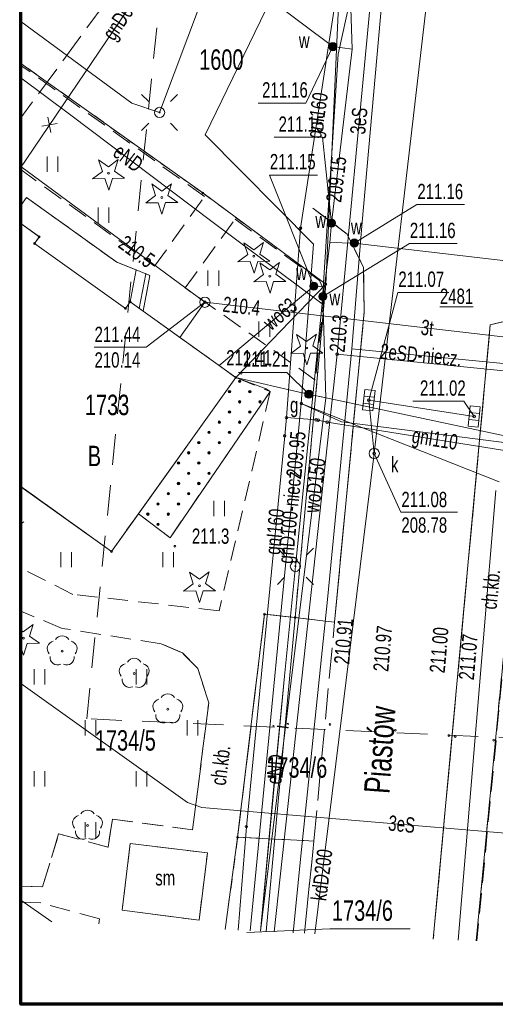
# Model space of a CAD drawing. Header units: millimetres. Extents: x 6874 to 479855, y -393105 to -20937.
# Tile 1 of 42: x 46848 to 70166, y -392941 to -344731. Entities that reach past the tile are written whole.
import ezdxf

# ---------------------------------------------------------------- set-up
doc = ezdxf.new("R2010")
doc.units = ezdxf.units.MM
doc.header["$MEASUREMENT"] = 0
for name, pattern in [('2_OTKC', [1500, 1000, -500]), ('2_OTKJ', [2000, 1500, -500]), ('2_OTKU', [2000, 1500, -500]), ('2_OTZI', [1500, 1000, -500]), ('2_OTZT', [1500, 1000, -500]), ('3_SUPP_P', [2000, 1500, -500]), ('4', [2500, 1500, -1000]), ('EGUG', [1000, 500, -500])]:
    doc.linetypes.add(name, pattern=pattern)
doc.layers.add('Nowe_2D - Ogólne_Nr_pióra__21', color=7, linetype='Continuous', lineweight=70)
doc.layers.add('Nowe_Rysunki i obrazki_Nr_pióra__1', color=7, linetype='Continuous', lineweight=13)
doc.styles.add('STYL_AUTOMATYCZNY_1', font='arial.ttf', dxfattribs={"width": 0.7})

msp = doc.modelspace()

# ---------------------------------------------------------------- linework, layer by layer
at = {"layer": 'Nowe_2D - Ogólne_Nr_pióra__21', "color": 7, "linetype": 'Continuous', "lineweight": 70}
msp.add_lwpolyline([(140111, -392941), (46913, -392941), (46913, -269772), (140111, -269772)], close=True, dxfattribs=at)
at = {"layer": 'Nowe_Rysunki i obrazki_Nr_pióra__1', "color": 7, "linetype": 'Continuous', "lineweight": 13}
for p, q in [((73546, -285970), (64231, -365973)), ((62761, -332526), (63143, -346167)), ((46913, -334578), (62200, -346048)), ((63616, -354824), (65353, -335487)), ((62821, -336426), (61861, -357676)), ((46851, -352029), (54684, -340460)), ((62459, -346419), (63308, -342599)), ((56029, -343072), (53709, -349271)), ((60611, -354936), (62421, -343166)), ((62421, -343166), (60611, -354936)), ((55936, -350367), (59215, -343630)), ((64091, -343336), (62411, -361106)), ((46913, -344824), (52340, -348813)), ((62200, -346048), (60881, -348811)), ((62200, -346048), (63143, -346167)), ((61677, -358639), (62459, -346419)), ((63143, -346167), (62131, -354696)), ((55821, -353216), (46913, -346872)), ((49291, -349349), (46913, -347576)), ((53178, -348741), (52825, -348387)), ((54239, -348741), (54593, -348387)), ((52340, -348813), (53709, -349271)), ((58546, -348811), (60881, -348811)), ((48234, -349504), (48379, -350254)), ((56332, -354667), (49291, -349349)), ((47932, -349951), (48682, -349806)), ((53178, -349802), (52825, -350155)), ((54239, -349802), (54593, -350155)), ((61254, -355725), (55936, -350367)), ((59327, -350488), (61689, -350488)), ((62131, -354696), (61689, -350488)), ((48195, -352182), (48195, -351432)), ((48720, -352182), (48720, -351432)), ((55931, -358567), (46913, -351921)), ((55931, -358567), (46913, -351921)), ((50903, -352159), (50711, -351590)), ((50711, -351590), (51201, -351937)), ((51201, -351937), (51682, -351578)), ((51682, -351578), (51503, -352151)), ((50422, -352517), (50903, -352159)), ((51503, -352151), (51993, -352498)), ((61271, -357776), (59091, -352346)), ((59091, -352346), (61452, -352346)), ((51022, -352510), (50422, -352517)), ((51215, -353078), (51022, -352510)), ((51393, -352505), (51215, -353078)), ((51993, -352498), (51393, -352505)), ((53514, -353342), (53321, -352773)), ((53321, -352773), (53811, -353120)), ((53811, -353120), (54292, -352761)), ((54292, -352761), (54114, -353334)), ((53032, -353700), (53514, -353342)), ((54114, -353334), (54603, -353681)), ((61861, -357676), (55821, -353216)), ((46913, -353826), (47189, -353440)), ((47189, -353440), (51617, -356607)), ((53632, -353693), (53032, -353700)), ((53825, -354261), (53632, -353693)), ((54003, -353688), (53825, -354261)), ((54603, -353681), (54003, -353688)), ((63251, -355666), (66325, -353787)), ((66325, -353787), (68659, -353787)), ((50695, -354682), (50695, -353932)), ((51220, -354682), (51220, -353932)), ((61227, -353957), (62911, -355236)), ((47811, -355356), (46913, -354714)), ((47813, -355362), (46913, -354718)), ((46913, -354718), (47813, -355362)), ((61677, -358639), (56332, -354667)), ((62131, -354696), (62051, -355636)), ((63126, -360847), (63616, -354824)), ((60611, -354936), (59931, -364216)), ((62911, -355236), (63708, -356866)), ((47581, -355686), (47811, -355356)), ((47581, -355686), (47813, -355362)), ((47813, -355362), (47581, -355686)), ((52031, -358866), (47581, -355686)), ((52029, -358868), (47581, -355686)), ((47581, -355686), (52029, -358868)), ((58029, -356222), (57837, -355654)), ((57837, -355654), (58327, -356001)), ((58327, -356001), (58808, -355642)), ((58808, -355642), (58629, -356215)), ((60655, -363522), (61254, -355725)), ((61711, -358286), (65953, -355691)), ((62051, -355636), (61791, -357806)), ((63251, -355666), (62051, -355636)), ((92161, -359059), (63251, -355666)), ((65953, -355691), (68288, -355691)), ((57548, -356581), (58029, -356222)), ((58629, -356215), (59119, -356562)), ((51617, -356607), (52556, -356984)), ((58148, -356574), (57548, -356581)), ((58341, -357142), (58148, -356574)), ((58519, -356569), (58341, -357142)), ((59119, -356562), (58519, -356569)), ((58809, -357202), (58617, -356634)), ((58617, -356634), (59107, -356981)), ((59107, -356981), (59588, -356622)), ((59588, -356622), (59409, -357195)), ((52263, -358544), (52554, -356983)), ((52556, -356984), (53228, -357253)), ((52712, -358866), (53027, -357173)), ((56079, -357754), (56079, -357004)), ((56604, -357754), (56604, -357004)), ((58328, -357561), (58809, -357202)), ((59409, -357195), (59899, -357542)), ((63708, -356866), (63737, -359038)), ((53228, -357253), (52898, -358998)), ((61861, -357676), (57441, -362246)), ((58928, -357554), (58328, -357561)), ((59121, -358122), (58928, -357554)), ((59299, -357549), (59121, -358122)), ((59899, -357542), (59299, -357549)), ((61861, -357676), (60351, -374006)), ((61271, -357776), (56625, -361666)), ((61791, -357806), (61271, -357776)), ((61791, -357806), (61711, -358286)), ((63961, -363366), (65391, -358081)), ((65391, -358081), (67888, -358081)), ((52262, -358543), (52029, -358868)), ((52029, -358868), (52262, -358543)), ((52261, -358546), (52031, -358866)), ((57441, -362246), (52261, -358546)), ((52898, -358998), (52262, -358543)), ((52262, -358543), (52898, -358998)), ((55931, -358567), (53049, -360764)), ((55931, -358567), (54693, -360284)), ((72894, -360538), (55931, -358567)), ((72894, -360538), (55931, -358567)), ((60364, -371496), (61677, -358639)), ((60364, -371496), (61677, -358639)), ((61711, -358286), (61852, -363241)), ((52898, -358998), (57442, -362250)), ((62281, -374226), (63737, -359038)), ((72191, -358976), (69231, -389839)), ((72187, -359123), (69918, -359676)), ((58579, -360254), (58579, -359504)), ((59104, -360254), (59104, -359504)), ((60917, -360491), (61398, -360132)), ((61398, -360132), (61219, -360705)), ((69918, -359676), (67125, -389745)), ((60619, -360712), (60427, -360144)), ((60427, -360144), (60917, -360491)), ((50497, -360764), (53049, -360764)), ((60138, -361071), (60619, -360712)), ((60738, -361064), (60138, -361071)), ((60931, -361632), (60738, -361064)), ((61109, -361059), (60931, -361632)), ((61709, -361052), (61109, -361059)), ((61219, -360705), (61709, -361052)), ((61931, -373128), (63126, -360847)), ((77197, -362196), (63126, -360847)), ((62411, -361106), (59317, -389394)), ((62411, -361106), (78821, -362746)), ((57581, -361998), (59942, -361998)), ((61020, -363067), (59942, -361998)), ((51351, -370766), (57441, -362246)), ((57442, -362250), (52672, -368919)), ((57442, -362250), (52672, -368919)), ((60695, -362998), (57442, -362250)), ((58927, -362798), (57442, -362250)), ((54221, -370096), (59133, -362940)), ((59133, -362940), (58927, -362798)), ((61020, -363067), (60695, -362998)), ((63658, -363830), (63773, -362837)), ((63773, -362837), (64270, -362894)), ((64270, -362894), (64154, -363888)), ((58647, -389363), (61852, -363241)), ((61020, -363067), (61852, -363241)), ((74511, -365936), (61020, -363067)), ((64192, -363565), (63695, -363507)), ((64232, -363217), (63735, -363160)), ((64231, -365973), (63964, -363362)), ((63964, -363362), (69130, -364162)), ((66124, -363411), (68621, -363411)), ((69131, -364166), (68621, -363411)), ((60655, -363522), (58142, -389341)), ((62621, -364426), (60655, -363522)), ((60655, -363522), (70346, -367354)), ((64154, -363888), (63658, -363830)), ((68832, -364636), (68929, -363640)), ((69395, -364012), (68898, -363964)), ((68929, -363640), (69427, -363689)), ((69427, -363689), (69330, -364684)), ((59931, -364216), (59841, -365106)), ((59931, -364216), (61381, -364326)), ((61481, -364336), (61921, -364436)), ((72791, -366176), (61921, -364436)), ((61921, -364436), (72791, -366176)), ((62621, -364426), (74511, -365936)), ((74511, -365936), (62621, -364426)), ((69362, -364361), (68864, -364312)), ((69330, -364684), (68832, -364636)), ((59841, -365106), (57961, -384246)), ((64231, -365973), (61321, -389484)), ((64231, -365976), (65541, -368846)), ((51352, -370765), (46913, -367590)), ((46913, -367596), (51351, -370766)), ((68924, -382993), (70197, -367782)), ((56367, -369045), (56367, -368295)), ((56892, -369045), (56892, -368295)), ((52672, -368919), (51352, -370765)), ((52672, -368919), (54221, -370096)), ((65541, -368846), (68309, -368846)), ((46913, -369412), (47045, -369313)), ((59833, -370966), (59480, -370612)), ((60894, -370966), (61248, -370612)), ((48867, -371545), (48867, -370795)), ((49392, -371545), (49392, -370795)), ((53867, -371545), (53867, -370795)), ((54392, -371545), (54392, -370795)), ((60364, -371496), (59833, -376881)), ((59833, -376881), (60364, -371496)), ((59833, -376881), (60364, -371496)), ((55359, -372352), (55167, -371784)), ((55167, -371784), (55657, -372131)), ((55657, -372131), (56138, -371772)), ((56138, -371772), (55959, -372345)), ((59833, -372027), (59480, -372380)), ((60894, -372027), (61248, -372380)), ((54878, -372711), (55359, -372352)), ((55959, -372345), (56449, -372692)), ((55478, -372704), (54878, -372711)), ((55671, -373272), (55478, -372704)), ((55849, -372699), (55671, -373272)), ((56449, -372692), (55849, -372699)), ((60609, -385839), (61931, -373128)), ((57531, -384766), (58851, -373836)), ((58851, -373836), (60351, -374006)), ((60351, -374006), (58925, -389376)), ((47027, -374701), (47508, -374342)), ((47508, -374342), (47329, -374915)), ((46913, -374620), (47027, -374701)), ((47329, -374915), (47819, -375262)), ((47041, -375842), (46848, -375274)), ((47219, -375269), (47041, -375842)), ((47819, -375262), (47219, -375269)), ((47565, -377277), (47565, -376527)), ((48090, -377277), (48090, -376527)), ((52565, -377277), (52565, -376527)), ((53090, -377277), (53090, -376527)), ((59833, -376881), (58658, -389364)), ((58658, -389364), (59833, -376881)), ((59303, -382266), (59833, -376881)), ((46913, -377240), (55073, -383061)), ((50065, -379777), (50065, -379027)), ((50590, -379777), (50590, -379027)), ((55065, -379777), (55065, -379027)), ((55590, -379777), (55590, -379027)), ((47565, -382277), (47565, -381527)), ((48090, -382277), (48090, -381527)), ((52565, -382277), (52565, -381527)), ((53090, -382277), (53090, -381527)), ((58655, -389364), (59303, -382266)), ((55073, -383061), (55783, -383302)), ((68341, -389799), (68924, -382993)), ((72364, -384715), (55783, -383302)), ((55783, -383302), (72364, -384715)), ((50065, -384777), (50065, -384027)), ((50590, -384777), (50590, -384027)), ((57961, -384246), (57560, -389315)), ((52272, -385067), (51875, -388326)), ((56049, -385527), (52272, -385067)), ((56928, -389286), (57531, -384766)), ((55648, -388822), (56049, -385527)), ((60262, -389436), (60609, -385839)), ((48421, -388904), (46913, -387841)), ((51875, -388326), (55648, -388822)), ((57981, -389426), (62051, -389240)), ((62051, -389240), (65995, -389240))]:
    msp.add_line(p, q, dxfattribs=at)
at = {"layer": 'Nowe_Rysunki i obrazki_Nr_pióra__1', "color": 7, "linetype": '4', "lineweight": 13}
for p, q in [((50138, -378961), (59297, -288561)), ((129271, -382519), (50138, -378961))]:
    msp.add_line(p, q, dxfattribs=at)
at = {"layer": 'Nowe_Rysunki i obrazki_Nr_pióra__1', "color": 7, "linetype": '3_SUPP_P', "lineweight": 13}
msp.add_line((53408, -340702), (46913, -349528), dxfattribs=at)
at = {"layer": 'Nowe_Rysunki i obrazki_Nr_pióra__1', "color": 7, "linetype": 'EGUG', "lineweight": 13}
for p, q in [((55821, -353216), (46913, -346872)), ((61861, -357676), (55821, -353216)), ((60351, -374006), (61861, -357676)), ((72191, -358976), (69231, -389839)), ((57531, -384766), (58851, -373836)), ((58851, -373836), (60351, -374006)), ((56928, -389286), (57531, -384766))]:
    msp.add_line(p, q, dxfattribs=at)
at = {"layer": 'Nowe_Rysunki i obrazki_Nr_pióra__1', "color": 7, "linetype": '2_OTZI', "lineweight": 13}
for p, q in [((55909, -353384), (46913, -346970)), ((46851, -352029), (53458, -356807)), ((53458, -356807), (55909, -353384)), ((54962, -357866), (57406, -354504)), ((57406, -354504), (61552, -357496)), ((61552, -357496), (61795, -358057)), ((61342, -362379), (54962, -357866)), ((61795, -358057), (61342, -362379)), ((72187, -359123), (69266, -389841)), ((54221, -370096), (59133, -362940)), ((59133, -362940), (56630, -373670)), ((51352, -370765), (46913, -367590)), ((52672, -368919), (51352, -370765)), ((52672, -368919), (54221, -370096)), ((49461, -372873), (46913, -371584)), ((56630, -373670), (49461, -372873)), ((47878, -387979), (46913, -387936)), ((50762, -388762), (47878, -387979)), ((50731, -389007), (50762, -388762))]:
    msp.add_line(p, q, dxfattribs=at)
at = {"layer": 'Nowe_Rysunki i obrazki_Nr_pióra__1', "color": 7, "linetype": '2_OTKC', "lineweight": 13}
for p, q in [((55909, -353384), (46913, -346970)), ((46851, -352029), (53458, -356807)), ((53458, -356807), (55909, -353384)), ((46913, -353826), (47189, -353440)), ((47189, -353440), (51617, -356607)), ((62911, -355236), (61227, -353957)), ((54962, -357866), (57406, -354504)), ((57406, -354504), (61552, -357496)), ((63708, -356866), (62911, -355236)), ((51617, -356607), (53228, -357253)), ((63737, -359038), (63708, -356866)), ((53228, -357253), (52898, -358998)), ((61552, -357496), (61795, -358057)), ((61342, -362379), (54962, -357866)), ((61795, -358057), (61342, -362379)), ((52898, -358998), (57442, -362250)), ((62281, -374226), (63737, -359038)), ((72187, -359123), (69266, -389841)), ((72187, -359123), (69918, -359676)), ((69918, -359676), (67125, -389745)), ((57442, -362250), (59133, -362940)), ((59133, -362940), (56630, -373670)), ((49461, -372873), (46913, -371584)), ((56630, -373670), (49461, -372873)), ((48939, -374535), (46913, -373697)), ((57534, -384762), (58851, -373836)), ((58851, -373836), (60345, -374003)), ((60345, -374003), (62281, -374226)), ((53784, -375288), (48939, -374535)), ((53784, -375288), (54837, -375739)), ((54837, -375739), (55589, -376503)), ((55589, -376503), (56114, -378185)), ((56114, -378185), (55328, -384402)), ((51403, -383882), (51179, -385252)), ((55328, -384402), (51403, -383882)), ((48760, -384591), (47966, -387195)), ((51179, -385252), (48760, -384591)), ((52272, -385067), (51875, -388326)), ((56049, -385527), (52272, -385067)), ((57534, -384762), (61271, -384946)), ((60811, -389461), (61271, -384946)), ((55648, -388822), (56049, -385527)), ((47966, -387195), (46913, -387152)), ((47878, -387979), (46913, -387936)), ((50762, -388762), (47878, -387979)), ((51875, -388326), (55648, -388822)), ((50731, -389007), (50762, -388762))]:
    msp.add_line(p, q, dxfattribs=at)
at = {"layer": 'Nowe_Rysunki i obrazki_Nr_pióra__1', "color": 7, "linetype": '2_OTKJ', "lineweight": 13}
for p, q in [((61227, -353957), (62911, -355236)), ((62911, -355236), (63708, -356866)), ((63708, -356866), (63737, -359038)), ((62281, -374226), (63737, -359038)), ((69918, -359676), (67125, -389745)), ((61271, -384946), (62281, -374226)), ((60811, -389461), (61271, -384946))]:
    msp.add_line(p, q, dxfattribs=at)
at = {"layer": 'Nowe_Rysunki i obrazki_Nr_pióra__1', "color": 7, "linetype": '2_OTKU', "lineweight": 13}
for p, q in [((72187, -359123), (69918, -359676)), ((57534, -384762), (58851, -373836)), ((58851, -373836), (60345, -374003)), ((60345, -374003), (62281, -374226)), ((61271, -384946), (62281, -374226)), ((57534, -384762), (61271, -384946))]:
    msp.add_line(p, q, dxfattribs=at)
at = {"layer": 'Nowe_Rysunki i obrazki_Nr_pióra__1', "color": 7, "linetype": '2_OTZT', "lineweight": 13}
for p, q in [((48939, -374535), (46913, -373697)), ((53784, -375288), (48939, -374535)), ((54837, -375739), (53784, -375288)), ((55589, -376503), (54837, -375739)), ((56114, -378185), (55589, -376503)), ((55328, -384402), (56114, -378185)), ((51179, -385252), (51403, -383882)), ((51403, -383882), (55328, -384402)), ((47966, -387195), (48760, -384591)), ((48760, -384591), (51179, -385252)), ((46913, -387152), (47966, -387195))]:
    msp.add_line(p, q, dxfattribs=at)
at = {"layer": 'Nowe_Rysunki i obrazki_Nr_pióra__1', "color": 7, "linetype": 'Continuous', "lineweight": 13}
for centre, radius in [((62200, -346048), 200), ((62200, -346048), 175), ((62200, -346048), 150), ((62200, -346048), 125), ((62200, -346048), 100), ((62200, -346048), 75), ((62200, -346048), 62.5), ((62200, -346048), 50), ((62200, -346048), 25), ((62200, -346048), 7.15), ((53709, -349271), 250), ((53709, -349271), 25), ((51205, -352253), 45), ((55821, -353216), 45), ((53815, -353435), 45), ((62131, -354696), 200), ((62131, -354696), 175), ((62131, -354696), 150), ((62131, -354696), 125), ((62131, -354696), 100), ((62131, -354696), 75), ((62131, -354696), 62.5), ((62131, -354696), 62.5), ((62131, -354696), 50), ((62131, -354696), 25), ((62131, -354696), 7.15), ((47811, -355356), 45), ((60611, -354936), 62.5), ((47581, -355686), 45), ((63251, -355666), 200), ((63251, -355666), 175), ((63251, -355666), 150), ((63251, -355666), 125), ((63251, -355666), 100), ((63251, -355666), 75), ((63251, -355666), 62.5), ((63251, -355666), 50), ((63251, -355666), 25), ((63251, -355666), 7.15), ((58331, -356316), 45), ((59111, -357296), 45), ((61271, -357776), 200), ((61271, -357776), 175), ((61271, -357776), 150), ((61271, -357776), 125), ((61271, -357776), 100), ((61271, -357776), 75), ((61271, -357776), 62.5), ((61861, -357676), 45), ((61271, -357776), 50), ((61271, -357776), 25), ((61271, -357776), 7.15), ((61711, -358286), 200), ((61711, -358286), 175), ((61711, -358286), 150), ((61711, -358286), 125), ((61711, -358286), 100), ((52261, -358546), 45), ((55931, -358567), 250), ((55931, -358567), 62.5), ((61711, -358286), 75), ((61711, -358286), 62.5), ((61711, -358286), 50), ((61711, -358286), 25), ((61711, -358286), 7.15), ((52031, -358866), 45), ((60921, -360806), 45), ((62411, -361106), 62.5), ((57701, -362046), 45), ((57441, -362246), 45), ((57633, -362440), 60), ((57633, -362440), 55), ((57633, -362440), 50), ((57633, -362440), 45), ((57633, -362440), 40), ((57633, -362440), 35), ((57633, -362440), 30), ((57633, -362440), 25), ((57633, -362440), 20), ((57633, -362440), 15), ((57633, -362440), 10), ((57633, -362440), 5), ((57133, -362940), 60), ((57133, -362940), 55), ((57133, -362940), 50), ((57133, -362940), 45), ((57133, -362940), 40), ((57133, -362940), 35), ((57133, -362940), 30), ((57133, -362940), 25), ((57133, -362940), 20), ((57133, -362940), 15), ((57133, -362940), 10), ((57133, -362940), 5), ((58133, -362940), 60), ((58133, -362940), 55), ((58133, -362940), 50), ((58133, -362940), 45), ((58133, -362940), 40), ((58133, -362940), 35), ((58133, -362940), 30), ((58133, -362940), 25), ((58133, -362940), 20), ((58133, -362940), 15), ((58133, -362940), 10), ((58133, -362940), 5), ((61020, -363067), 200), ((61020, -363067), 175), ((61020, -363067), 150), ((61020, -363067), 125), ((61020, -363067), 100), ((61020, -363067), 75), ((61020, -363067), 62.5), ((61020, -363067), 50), ((57633, -363440), 60), ((57633, -363440), 55), ((57633, -363440), 50), ((57633, -363440), 45), ((57633, -363440), 40), ((57633, -363440), 35), ((57633, -363440), 30), ((57633, -363440), 25), ((57633, -363440), 20), ((57633, -363440), 15), ((57633, -363440), 10), ((57633, -363440), 5), ((58633, -363440), 60), ((58633, -363440), 55), ((58633, -363440), 50), ((58633, -363440), 45), ((58633, -363440), 40), ((58633, -363440), 35), ((58633, -363440), 30), ((58633, -363440), 25), ((58633, -363440), 20), ((58633, -363440), 15), ((58633, -363440), 10), ((58633, -363440), 5), ((60655, -363522), 62.5), ((61020, -363067), 25), ((61020, -363067), 7.15), ((63964, -363362), 62.5), ((57133, -363940), 60), ((57133, -363940), 55), ((57133, -363940), 50), ((57133, -363940), 45), ((57133, -363940), 40), ((57133, -363940), 35), ((57133, -363940), 30), ((57133, -363940), 25), ((57133, -363940), 20), ((57133, -363940), 15), ((57133, -363940), 10), ((57133, -363940), 5), ((58133, -363940), 60), ((58133, -363940), 55), ((58133, -363940), 50), ((58133, -363940), 45), ((58133, -363940), 40), ((58133, -363940), 35), ((58133, -363940), 30), ((58133, -363940), 25), ((58133, -363940), 20), ((58133, -363940), 15), ((58133, -363940), 10), ((58133, -363940), 5), ((56633, -364440), 60), ((56633, -364440), 55), ((56633, -364440), 50), ((56633, -364440), 45), ((56633, -364440), 40), ((56633, -364440), 35), ((56633, -364440), 30), ((56633, -364440), 25), ((56633, -364440), 20), ((56633, -364440), 15), ((56633, -364440), 10), ((56633, -364440), 5), ((57633, -364440), 60), ((57633, -364440), 55), ((57633, -364440), 50), ((57633, -364440), 45), ((57633, -364440), 40), ((57633, -364440), 35), ((57633, -364440), 30), ((57633, -364440), 25), ((57633, -364440), 20), ((57633, -364440), 15), ((57633, -364440), 10), ((57633, -364440), 5), ((59931, -364216), 62.5), ((61381, -364326), 62.5), ((61481, -364336), 62.5), ((61921, -364436), 62.5), ((69130, -364162), 62.5), ((56133, -364940), 60), ((56133, -364940), 55), ((56133, -364940), 50), ((56133, -364940), 45), ((56133, -364940), 40), ((56133, -364940), 35), ((56133, -364940), 30), ((56133, -364940), 25), ((56133, -364940), 20), ((56133, -364940), 15), ((56133, -364940), 10), ((56133, -364940), 5), ((57133, -364940), 60), ((57133, -364940), 55), ((57133, -364940), 50), ((57133, -364940), 45), ((57133, -364940), 40), ((57133, -364940), 35), ((57133, -364940), 30), ((57133, -364940), 25), ((57133, -364940), 20), ((57133, -364940), 15), ((57133, -364940), 10), ((57133, -364940), 5), ((55633, -365440), 60), ((55633, -365440), 55), ((55633, -365440), 50), ((55633, -365440), 45), ((55633, -365440), 40), ((55633, -365440), 35), ((55633, -365440), 30), ((55633, -365440), 25), ((55633, -365440), 20), ((55633, -365440), 15), ((55633, -365440), 10), ((55633, -365440), 5), ((56633, -365440), 60), ((56633, -365440), 55), ((56633, -365440), 50), ((56633, -365440), 45), ((56633, -365440), 40), ((56633, -365440), 35), ((56633, -365440), 30), ((56633, -365440), 25), ((56633, -365440), 20), ((56633, -365440), 15), ((56633, -365440), 10), ((56633, -365440), 5), ((59841, -365106), 62.5), ((55133, -365940), 60), ((55133, -365940), 55), ((55133, -365940), 50), ((55133, -365940), 45), ((55133, -365940), 40), ((55133, -365940), 35), ((55133, -365940), 30), ((55133, -365940), 25), ((55133, -365940), 20), ((56133, -365940), 60), ((56133, -365940), 55), ((56133, -365940), 50), ((56133, -365940), 45), ((56133, -365940), 40), ((56133, -365940), 35), ((56133, -365940), 30), ((56133, -365940), 25), ((56133, -365940), 20), ((64231, -365973), 250), ((64231, -365973), 62.5), ((54633, -366440), 60), ((54633, -366440), 55), ((54633, -366440), 50), ((54633, -366440), 45), ((54633, -366440), 40), ((55133, -365940), 15), ((55133, -365940), 10), ((55133, -365940), 5), ((55633, -366440), 60), ((55633, -366440), 55), ((55633, -366440), 50), ((55633, -366440), 45), ((55633, -366440), 40), ((56133, -365940), 15), ((56133, -365940), 10), ((56133, -365940), 5), ((54633, -366440), 35), ((54633, -366440), 30), ((54633, -366440), 25), ((54633, -366440), 20), ((54633, -366440), 15), ((54633, -366440), 10), ((54633, -366440), 5), ((55133, -366940), 60), ((55133, -366940), 55), ((55633, -366440), 35), ((55633, -366440), 30), ((55633, -366440), 25), ((55633, -366440), 20), ((55633, -366440), 15), ((55633, -366440), 10), ((55633, -366440), 5), ((56133, -366940), 60), ((56133, -366940), 55), ((55133, -366940), 50), ((55133, -366940), 45), ((55133, -366940), 40), ((55133, -366940), 35), ((55133, -366940), 30), ((55133, -366940), 25), ((55133, -366940), 20), ((55133, -366940), 15), ((55133, -366940), 10), ((55133, -366940), 5), ((56133, -366940), 50), ((56133, -366940), 45), ((56133, -366940), 40), ((56133, -366940), 35), ((56133, -366940), 30), ((56133, -366940), 25), ((56133, -366940), 20), ((56133, -366940), 15), ((56133, -366940), 10), ((56133, -366940), 5), ((54633, -367440), 60), ((54633, -367440), 55), ((54633, -367440), 50), ((54633, -367440), 45), ((54633, -367440), 40), ((54633, -367440), 35), ((54633, -367440), 30), ((54633, -367440), 25), ((54633, -367440), 20), ((54633, -367440), 15), ((54633, -367440), 10), ((54633, -367440), 5), ((55633, -367440), 60), ((55633, -367440), 55), ((55633, -367440), 50), ((55633, -367440), 45), ((55633, -367440), 40), ((55633, -367440), 35), ((55633, -367440), 30), ((55633, -367440), 25), ((55633, -367440), 20), ((55633, -367440), 15), ((55633, -367440), 10), ((55633, -367440), 5), ((54133, -367940), 60), ((54133, -367940), 55), ((54133, -367940), 50), ((54133, -367940), 45), ((54133, -367940), 40), ((54133, -367940), 35), ((54133, -367940), 30), ((54133, -367940), 25), ((54133, -367940), 20), ((54133, -367940), 15), ((54133, -367940), 10), ((54133, -367940), 5), ((55133, -367940), 60), ((55133, -367940), 55), ((55133, -367940), 50), ((55133, -367940), 45), ((55133, -367940), 40), ((55133, -367940), 35), ((55133, -367940), 30), ((55133, -367940), 25), ((55133, -367940), 20), ((55133, -367940), 15), ((55133, -367940), 10), ((55133, -367940), 5), ((53633, -368440), 60), ((53633, -368440), 55), ((53633, -368440), 50), ((53633, -368440), 45), ((53633, -368440), 40), ((53633, -368440), 35), ((53633, -368440), 30), ((53633, -368440), 25), ((53633, -368440), 20), ((53633, -368440), 15), ((53633, -368440), 10), ((53633, -368440), 5), ((54633, -368440), 60), ((54633, -368440), 55), ((54633, -368440), 50), ((54633, -368440), 45), ((54633, -368440), 40), ((54633, -368440), 35), ((54633, -368440), 30), ((54633, -368440), 25), ((54633, -368440), 20), ((54633, -368440), 15), ((54633, -368440), 10), ((54633, -368440), 5), ((53133, -368940), 60), ((53133, -368940), 55), ((53133, -368940), 50), ((53133, -368940), 45), ((53133, -368940), 40), ((53133, -368940), 35), ((53133, -368940), 30), ((53133, -368940), 25), ((53133, -368940), 20), ((53133, -368940), 15), ((53133, -368940), 10), ((53133, -368940), 5), ((54133, -368940), 60), ((54133, -368940), 55), ((54133, -368940), 50), ((54133, -368940), 45), ((54133, -368940), 40), ((54133, -368940), 35), ((54133, -368940), 30), ((54133, -368940), 25), ((54133, -368940), 20), ((54133, -368940), 15), ((54133, -368940), 10), ((54133, -368940), 5), ((53633, -369440), 60), ((53633, -369440), 55), ((53633, -369440), 50), ((53633, -369440), 45), ((53633, -369440), 40), ((53633, -369440), 35), ((53633, -369440), 30), ((53633, -369440), 25), ((53633, -369440), 20), ((53633, -369440), 15), ((53633, -369440), 10), ((53633, -369440), 5), ((51351, -370766), 45), ((54461, -370516), 45), ((60364, -371496), 250), ((60364, -371496), 25), ((55661, -372446), 45), ((58851, -373836), 45), ((60351, -374006), 45), ((47031, -375016), 45), ((48931, -375646), 45), ((52461, -376746), 45), ((54111, -378486), 45), ((62061, -379236), 45), ((65261, -379526), 45), ((67891, -379786), 45), ((68201, -379836), 45), ((70091, -380016), 45), ((50175, -384182), 45), ((57961, -384246), 62.5), ((57531, -384766), 45)]:
    msp.add_circle(centre, radius, dxfattribs=at)
for centre, start, end in [((48931, -375271), 30.1401, 149.8599), ((48574, -375530), 102.1445, 221.86), ((49287, -375530), 318.14, 77.8555), ((48710, -375950), 174.1482, 293.8542), ((49151, -375950), 246.1458, 5.8518), ((52461, -376371), 30.1401, 149.8599), ((52104, -376630), 102.1445, 221.86), ((52817, -376630), 318.14, 77.8555), ((52240, -377050), 174.1482, 293.8542), ((52681, -377050), 246.1458, 5.8518), ((54111, -378111), 30.1401, 149.8599), ((53754, -378370), 102.1445, 221.86), ((54467, -378370), 318.14, 77.8555), ((53890, -378790), 174.1482, 293.8542), ((54331, -378790), 246.1458, 5.8518), ((49818, -384066), 102.1445, 221.86), ((50175, -383807), 30.1401, 149.8599), ((50531, -384066), 318.14, 77.8555), ((49954, -384486), 174.1482, 293.8542), ((50395, -384486), 246.1458, 5.8518)]:
    msp.add_arc(centre, 375, start, end, dxfattribs=at)

# ---------------------------------------------------------------- texts
at = {"layer": 'Nowe_Rysunki i obrazki_Nr_pióra__1', "color": 7, "linetype": 'Continuous', "lineweight": 13, "attachment_point": 7, "style": 'STYL_AUTOMATYCZNY_1'}
for s, insert, char_height, rotation in [('\\A1;{\\pql;\\fArial|b0|i0|c238|p0;\\W0.700000;gnD65}', (51663, -345938), 750, 55.8989), ('\\A1;{\\pql;\\fArial|b0|i0|c238|p0;\\W0.700000;gnI160}', (61852, -350614), 750, 81.2575), ('\\A1;{\\pql;\\fArial|b0|i0|c238|p0;\\W0.700000;3eS}', (63794, -350370), 750, 84.5992), ('\\A1;{\\pql;\\fArial|b0|i0|c238|p0;\\W0.700000;eND}', (51355, -351367), 750, 322.9406), ('\\A1;{\\pql;\\fArial|b0|i0|c238|p0;\\W0.700000;209.15}', (62617, -353707), 750, 83.2333), ('\\A1;{\\pql;\\fArial|b0|i0|c238|p0;\\W0.700000;210.5}', (51620, -355846), 750, 323.612), ('\\A1;{\\pql;\\fArial|b0|i0|c238|p0;\\W0.700000;210.4}', (56770, -359033), 750, 353.373), ('\\A1;{\\pql;\\fArial|b0|i0|c238|p0;\\W0.700000;wo63}', (59184, -360001), 750, 39.9372), ('\\A1;{\\pql;\\fArial|b0|i0|c238|p0;\\W0.700000;210.3}', (62785, -361038), 750, 84.5992), ('\\A1;{\\pql;\\fArial|b0|i0|c238|p0;\\W0.700000;3t}', (66482, -360162), 750, 353.3729), ('\\A1;{\\pql;\\fArial|b0|i0|c238|p0;\\W0.700000;2eSD-niecz.}', (64496, -361346), 750, 354.5215), ('\\A1;{\\pql;\\fArial|b0|i0|c238|p0;\\W0.700000;211.41}', (56976, -361660), 750, 360), ('\\A1;{\\pql;\\fArial|b0|i0|c238|p0;\\W0.700000;209.95}', (60668, -367164), 750, 84.4412), ('\\A1;{\\pql;\\fArial|b0|i0|c238|p0;\\W0.700000;gnI110}', (66004, -365667), 750, 350.9056), ('\\A1;{\\pql;\\fArial|b0|i0|c238|p0;\\W0.700000;woD150}', (61525, -368912), 750, 83.0062), ('\\A1;{\\pql;\\fArial|b0|i0|c238|p0;\\W0.700000;gnD100-niecz.}', (60460, -371407), 750, 84.4417), ('\\A1;{\\pql;\\fArial|b0|i0|c238|p0;\\W0.700000;gnI160}', (59837, -370970), 750, 84.3902), ('\\A1;{\\pql;\\fArial|b0|i0|c238|p0;\\W0.700000;211.3}', (55291, -370404), 750, 360), ('\\A1;{\\pql;\\fArial|b0|i0|c238|p0;\\W0.700000;ch.kb.}', (70236, -373634), 750, 84.542), ('\\A1;{\\pql;\\fArial|b0|i0|c238|p0;\\W0.700000;210.91}', (63009, -376315), 750, 85), ('\\A1;{\\pql;\\fArial|b0|i0|c238|p0;\\W0.700000;210.97}', (64929, -376675), 750, 85), ('\\A1;{\\pql;\\fArial|b0|i0|c238|p0;\\W0.700000;211.00}', (67692, -376748), 750, 85), ('\\A1;{\\pql;\\fArial|b0|i0|c238|p0;\\W0.700000;211.07}', (69122, -377088), 750, 85), ('\\A1;{\\pql;\\fArial|b0|i0|c238|p0;\\W0.700000;Piastów}', (64987, -382661), 1250, 85.86), ('\\A1;{\\pql;\\fArial|b0|i0|c238|p0;\\W0.700000;i.}', (60019, -379477), 750, 82.9835), ('\\A1;{\\pql;\\fArial|b0|i0|c238|p0;\\W0.700000;ch.kb.}', (56959, -382257), 750, 83.127), ('\\A1;{\\pql;\\fArial|b0|i0|c238|p0;\\W0.700000;eND}', (59677, -382198), 750, 84.379), ('\\A1;{\\pql;\\fArial|b0|i0|c238|p0;\\W0.700000;3eS}', (64891, -384437), 750, 354.2675), ('\\A1;{\\pql;\\fArial|b0|i0|c238|p0;\\W0.700000;kdD200}', (61885, -387907), 750, 82.9446)]:
    msp.add_mtext(s, dxfattribs=dict(at, insert=insert, char_height=char_height, rotation=rotation))
for s, insert, char_height in [('\\A1;{\\pql;\\fArial|b0|i0|c238|p0;\\W0.700000;w}', (60534, -346119), 750), ('\\A1;{\\pql;\\fArial|b0|i0|c238|p0;\\W0.700000;1600}', (55647, -347199), 1000), ('\\A1;{\\pql;\\fArial|b0|i0|c238|p0;\\W0.700000;211.16}', (58732, -348552), 750), ('\\A1;{\\pql;\\fArial|b0|i0|c238|p0;\\W0.700000;211.15}', (59540, -350229), 750), ('\\A1;{\\pql;\\fArial|b0|i0|c238|p0;\\W0.700000;211.15}', (59112, -352066), 750), ('\\A1;{\\pql;\\fArial|b0|i0|c238|p0;\\W0.700000;211.16}', (66346, -353528), 750), ('\\A1;{\\pql;\\fArial|b0|i0|c238|p0;\\W0.700000;w}', (61344, -354925), 750), ('\\A1;{\\pql;\\fArial|b0|i0|c238|p0;\\W0.700000;w}', (63086, -355247), 750), ('\\A1;{\\pql;\\fArial|b0|i0|c238|p0;\\W0.700000;211.16}', (65975, -355432), 750), ('\\A1;{\\pql;\\fArial|b0|i0|c238|p0;\\W0.700000;w}', (60399, -357482), 750), ('\\A1;{\\pql;\\fArial|b0|i0|c238|p0;\\W0.700000;211.07}', (65412, -357822), 750), ('\\A1;{\\pql;\\fArial|b0|i0|c238|p0;\\W0.700000;w}', (62034, -358717), 750), ('\\A1;{\\pql;\\fArial|b0|i0|c238|p0;\\L\\W0.700000;\\L2481}', (67450, -358658), 750), ('\\A1;{\\pql;\\fArial|b0|i0|c238|p0;\\W0.700000;211.44}', (50519, -360514), 750), ('\\A1;{\\pql;\\fArial|b0|i0|c238|p0;\\W0.700000;210.14}', (50519, -361777), 750), ('\\A1;{\\pql;\\fArial|b0|i0|c238|p0;\\W0.700000;211.21}', (57793, -361727), 750), ('\\A1;{\\pql;\\fArial|b0|i0|c238|p0;\\W0.700000;211.02}', (66472, -363152), 750), ('\\A1;{\\pql;\\fArial|b0|i0|c238|p0;\\W0.700000;1733}', (50048, -364107), 1000), ('\\A1;{\\pql;\\fArial|b0|i0|c238|p0;\\W0.700000;g}', (60103, -364196), 750), ('\\A1;{\\pql;\\fArial|b0|i0|c238|p0;\\W0.700000;B}', (50188, -366591), 1000), ('\\A1;{\\pql;\\fArial|b0|i0|c238|p0;\\W0.700000;k}', (65048, -366889), 750), ('\\A1;{\\pql;\\fArial|b0|i0|c238|p0;\\W0.700000;211.08}', (65562, -368609), 750), ('\\A1;{\\pql;\\fArial|b0|i0|c238|p0;\\W0.700000;208.78}', (65562, -369859), 750), ('\\A1;{\\pql;\\fArial|b0|i0|c238|p0;\\W0.700000;1734/5}', (50533, -380533), 1000), ('\\A1;{\\pql;\\fArial|b0|i0|c238|p0;\\W0.700000;1734/6}', (58935, -381859), 1000), ('\\A1;{\\pql;\\fArial|b0|i0|c238|p0;\\W0.700000;sm}', (53494, -387134), 750), ('\\A1;{\\pql;\\fArial|b0|i0|c238|p0;\\W0.700000;1734/6}', (62157, -388867), 1000)]:
    msp.add_mtext(s, dxfattribs=dict(at, insert=insert, char_height=char_height))

doc.saveas('drawing.dxf')
